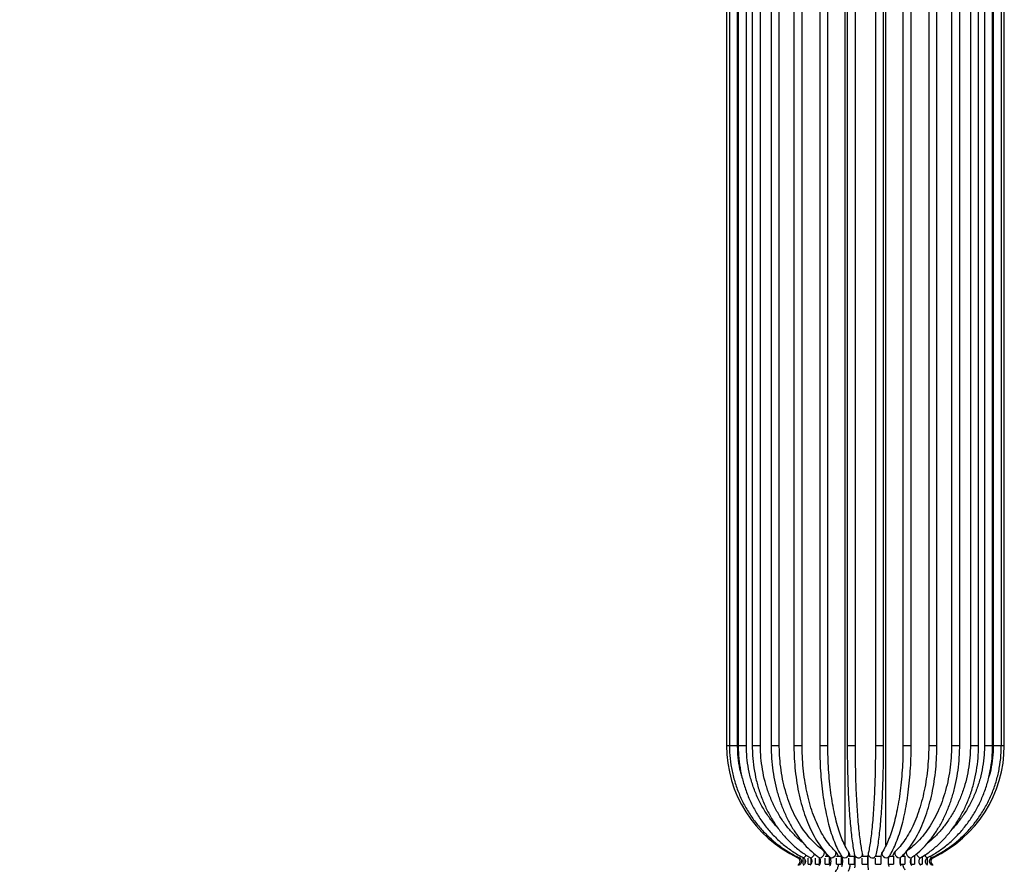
# Model space of a CAD drawing. Header units: millimetres. Extents: x 62 to 123, y 121 to 250.
# Tile 4 of 15: x 80 to 92, y 146 to 156. Entities that reach past the tile are written whole.
import ezdxf

# ---------------------------------------------------------------- set-up
doc = ezdxf.new("R2010")
doc.units = ezdxf.units.MM
doc.styles.add('SLDTEXTSTYLE0', font='TXT', dxfattribs={"width": 0.75})
doc.dimstyles.new('SLDDIMSTYLE0', dxfattribs={"dimtxt": 3.5, "dimasz": 3.302, "dimexe": 0, "dimexo": 0.0625, "dimgap": 0.875, "dimtad": 1, "dimlfac": 20, "dimrnd": 1e-09, "dimzin": 12, "dimdsep": 46, "dimtxsty": 'SLDTEXTSTYLE0', "dimsah": 1, "dimcen": 0.09, "dimadec": 0, "dimazin": 3, "dimtfac": 1, "dimtofl": 0, "dimtmove": 0, "dimatfit": 3, "dimfxl": 0, "dimfrac": 2, "dimtolj": 1, "dimtzin": 12, "dimarcsym": 0})

# ---------------------------------------------------------------- blocks, each defined once
blk = doc.blocks.new('_D')
at = {"color": 7, "linetype": 'Continuous', "lineweight": 0}
for p, q in [((87.906, 221.86), (71.452, 221.86)), ((72.452, 221.86), (72.452, 136.86)), ((87.617, 136.86), (71.452, 136.86))]:
    blk.add_line(p, q, dxfattribs=at)
at = {"color": 7, "linetype": 'Continuous', "lineweight": 18}
for points in [[(72.452, 221.86), (71.944, 218.558), (72.96, 218.558)], [(72.452, 136.86), (72.96, 140.162), (71.944, 140.162)]]:
    blk.add_solid(points, dxfattribs=at)
at = {"color": 7, "linetype": 'Continuous', "lineweight": 18, "insert": (67.94, 157.826), "char_height": 3.5, "attachment_point": 1, "rotation": 90, "style": 'SLDTEXTSTYLE0'}
blk.add_mtext('1700,00', dxfattribs=at)

msp = doc.modelspace()

# ---------------------------------------------------------------- linework, layer by layer
at = {"color": 7, "linetype": 'Continuous', "lineweight": 25}
for p, q in [((90.03141, 163.17622), (90.03141, 146.37673)), ((90.53141, 146.37649), (90.53141, 163.17622)), ((88.58141, 161.95163), (88.58141, 147.60157)), ((88.61747, 161.95163), (88.61747, 147.60157)), ((88.71747, 147.60157), (88.71747, 161.95163)), ((88.72406, 161.95163), (88.72406, 147.60157)), ((88.82406, 147.60157), (88.82406, 161.95163)), ((88.89654, 161.95163), (88.89654, 147.60157)), ((88.99654, 147.60157), (88.99654, 161.95163)), ((89.12735, 161.95163), (89.12735, 147.60157)), ((89.22735, 147.60157), (89.22735, 161.95163)), ((89.40641, 161.95163), (89.40641, 147.60157)), ((89.50641, 147.60157), (89.50641, 161.95163)), ((89.72154, 161.95163), (89.72154, 147.60157)), ((89.82154, 147.60157), (89.82154, 161.95163)), ((90.05894, 161.95163), (90.05894, 147.60157)), ((90.15894, 147.60157), (90.15894, 161.95163)), ((90.40389, 161.95163), (90.40389, 147.60157)), ((90.50389, 147.60157), (90.50389, 161.95163)), ((90.74129, 161.95163), (90.74129, 147.60157)), ((90.84129, 147.60157), (90.84129, 161.95163)), ((91.05641, 161.95163), (91.05641, 147.60157)), ((91.15641, 147.60157), (91.15641, 161.95163)), ((91.33548, 161.95163), (91.33548, 147.60157)), ((91.43548, 147.60157), (91.43548, 161.95163)), ((91.56629, 161.95163), (91.56629, 147.60157)), ((91.66629, 147.60157), (91.66629, 161.95163)), ((91.73876, 161.95163), (91.73876, 147.60157)), ((91.83876, 147.60157), (91.83876, 161.95163)), ((91.84536, 161.95163), (91.84536, 147.60157)), ((91.94536, 147.60157), (91.94536, 161.95163)), ((91.98141, 147.60157), (91.98141, 161.95163)), ((88.58141, 147.60157), (88.61739, 147.60157)), ((88.61747, 147.60157), (88.71747, 147.60157)), ((88.72406, 147.60157), (88.82406, 147.60157)), ((88.89654, 147.60157), (88.99654, 147.60157)), ((89.12735, 147.60157), (89.22735, 147.60157)), ((89.40641, 147.60157), (89.50641, 147.60157)), ((89.72154, 147.60157), (89.72165, 147.58809)), ((89.72154, 147.60157), (89.82154, 147.60157)), ((90.05894, 147.60157), (90.15894, 147.60157)), ((90.40389, 147.60157), (90.50389, 147.60157)), ((90.74129, 147.60157), (90.84129, 147.60157)), ((91.05641, 147.60157), (91.06311, 147.60157)), ((91.06311, 147.60157), (91.15641, 147.60157)), ((91.33548, 147.60157), (91.34832, 147.60157)), ((91.34832, 147.60157), (91.43548, 147.60157)), ((91.56629, 147.60157), (91.5869, 147.60157)), ((91.5869, 147.60157), (91.66629, 147.60157)), ((91.73876, 147.60157), (91.76843, 147.60157)), ((91.76843, 147.60157), (91.83876, 147.60157)), ((91.84536, 147.60157), (91.88496, 147.60157)), ((91.88496, 147.60157), (91.94536, 147.60157)), ((91.94536, 147.60157), (91.98141, 147.60157)), ((89.52125, 146.14706), (89.52125, 146.22155)), ((89.54075, 146.20585), (89.54075, 146.15882)), ((89.58062, 146.14706), (89.58062, 146.22155)), ((89.60259, 146.23001), (89.60306, 146.22972)), ((89.61256, 146.22037), (89.61256, 146.14706)), ((89.67063, 146.14706), (89.67063, 146.22155)), ((89.7136, 146.23092), (89.7136, 146.14706)), ((89.78732, 146.24706), (89.83945, 146.24706)), ((89.78732, 146.14706), (89.78732, 146.22155)), ((89.81814, 146.24706), (89.79875, 146.28395)), ((89.83945, 146.23486), (89.83945, 146.14706)), ((89.92561, 146.24706), (89.98462, 146.24706)), ((89.92561, 146.14706), (89.92561, 146.22155)), ((89.98462, 146.24706), (89.98462, 146.14706)), ((89.98914, 146.24706), (89.98462, 146.24706)), ((90.07946, 146.24706), (90.14277, 146.24706)), ((90.07946, 146.14706), (90.07946, 146.22155)), ((90.14277, 146.24706), (90.14277, 146.14706)), ((90.14815, 146.24706), (90.14277, 146.24706)), ((90.14815, 146.24706), (90.14815, 146.14706)), ((90.24212, 146.24706), (90.30697, 146.24706)), ((90.24212, 146.14706), (90.24212, 146.22155)), ((90.30697, 146.24706), (90.30697, 146.14706)), ((90.317, 146.28377), (90.31608, 146.27292)), ((90.40651, 146.24706), (90.47006, 146.24706)), ((90.40651, 146.14706), (90.40651, 146.22155)), ((90.47006, 146.24706), (90.47006, 146.14706)), ((90.56543, 146.14706), (90.56543, 146.22155)), ((90.57369, 146.24706), (90.6249, 146.24706)), ((90.6249, 146.24706), (90.6249, 146.14706)), ((90.71193, 146.14706), (90.71193, 146.22155)), ((90.72672, 146.24706), (90.76473, 146.24706)), ((90.76473, 146.24706), (90.76473, 146.14706)), ((90.83962, 146.14706), (90.83962, 146.21533)), ((90.88343, 146.24706), (90.88343, 146.14706)), ((90.97583, 146.24706), (90.97583, 146.14706)), ((91.03787, 146.22586), (91.03787, 146.14706)), ((89.58062, 146.14706), (89.61256, 146.14706)), ((89.67063, 146.14706), (89.7136, 146.14706)), ((89.72208, 146.14706), (89.7136, 146.14706)), ((89.78732, 146.14706), (89.83945, 146.14706)), ((89.85159, 146.14706), (89.83945, 146.14706)), ((89.92561, 146.14706), (89.98462, 146.14706)), ((89.99972, 146.14706), (89.98462, 146.14706)), ((90.07946, 146.14706), (90.14277, 146.14706)), ((90.14815, 146.14706), (90.14277, 146.14706)), ((90.24212, 146.14706), (90.30697, 146.14706)), ((90.4063, 146.14706), (90.40651, 146.14706)), ((90.40651, 146.14706), (90.47006, 146.14706)), ((90.56478, 146.14706), (90.56543, 146.14706)), ((90.56543, 146.14706), (90.6249, 146.14706)), ((90.71087, 146.14706), (90.71193, 146.14706)), ((90.71193, 146.14706), (90.76473, 146.14706)), ((90.83962, 146.14706), (90.88343, 146.14706)), ((90.94291, 146.14706), (90.97583, 146.14706)), ((91.03032, 146.14706), (91.03787, 146.14706))]:
    msp.add_line(p, q, dxfattribs=at)
at = {"color": 7, "linetype": 'Continuous', "lineweight": 25, "flags": 128}
for points in [[(89.7124, 146.23203), (89.71378, 146.23113), (89.72692, 146.22769), (89.74222, 146.23113), (89.75737, 146.24094), (89.77005, 146.25561), (89.77834, 146.27292), (89.78097, 146.29023), (89.77754, 146.3049), (89.77, 146.31378)], [(89.84342, 146.23654), (89.85131, 146.23113), (89.86707, 146.22769), (89.88445, 146.23113), (89.90081, 146.24094), (89.91366, 146.25561), (89.92103, 146.27292), (89.92181, 146.29023), (89.91588, 146.3049), (89.91209, 146.30924)], [(89.52092, 146.22848), (89.52437, 146.22769), (89.53364, 146.23113), (89.54446, 146.24094), (89.55518, 146.25561), (89.55686, 146.2584)], [(89.60306, 146.22972), (89.61099, 146.22769), (89.62355, 146.23113), (89.63683, 146.24094), (89.64879, 146.25561), (89.65763, 146.27292), (89.65817, 146.27438)], [(89.99012, 146.24549), (89.99364, 146.24094), (90.00764, 146.23113), (90.02534, 146.22769), (90.04403, 146.23113), (90.06089, 146.24094), (90.07334, 146.25561), (90.07948, 146.27292), (90.07838, 146.29023), (90.07376, 146.30029)], [(90.48906, 146.30029), (90.48445, 146.29023), (90.48335, 146.27292)], [(90.48335, 146.27292), (90.48949, 146.25561), (90.50194, 146.24094), (90.51879, 146.23113), (90.53749, 146.22769), (90.55519, 146.23113), (90.56919, 146.24094), (90.57271, 146.24548)], [(90.6418, 146.27292), (90.64917, 146.25561), (90.66202, 146.24094), (90.67837, 146.23113), (90.69576, 146.22769), (90.71151, 146.23113), (90.71939, 146.23653)], [(90.78449, 146.27292), (90.79278, 146.25561), (90.80546, 146.24094), (90.82061, 146.23113), (90.83591, 146.22769), (90.84904, 146.23113), (90.85044, 146.23204)], [(90.9052, 146.27292), (90.91404, 146.25561), (90.926, 146.24094), (90.93927, 146.23113), (90.95183, 146.22769), (90.95977, 146.22972)], [(91.00591, 146.25851), (91.00764, 146.25561), (91.01837, 146.24094), (91.02919, 146.23113), (91.03845, 146.22769), (91.0419, 146.22848)]]:
    msp.add_lwpolyline(points, dxfattribs=at)
at = {"color": 7, "linetype": 'Continuous', "lineweight": 25}
for centre, radius, start, end in [((90.10023, 147.60157), 1.51881, 180, 244.765849), ((90.4626, 147.60157), 1.51881, 295.234151, 0), ((90.67673, 146.28358), 0.03652, 135.334179, 196.975618), ((90.8167, 146.28763), 0.03541, 132.492613, 204.549544), ((89.43141, 146.18246), 0.05, 295.234151, 64.765849), ((89.45876, 146.2566), 0.03085, 291.356552, 340.557659), ((90.19622, 146.27653), 0.05014, 196.756896, 8.316175), ((90.36645, 146.27748), 0.05057, 185.177273, 342.256605), ((91.10404, 146.25653), 0.03077, 199.513679, 248.658084), ((91.13141, 146.18246), 0.05, 115.234151, 180), ((91.13141, 146.18246), 0.05, 180, 244.765849)]:
    msp.add_arc(centre, radius, start, end, dxfattribs=at)
for points, knots in [([(88.61747, 147.60157), (88.61791, 147.574), (88.61919, 147.4948), (88.63322, 147.36444), (88.66435, 147.21259), (88.71067, 147.06476), (88.77144, 146.92252), (88.8461, 146.78734), (88.93385, 146.66063), (89.03377, 146.54373), (89.14482, 146.43779), (89.26592, 146.34416), (89.37559, 146.27533), (89.44547, 146.2402), (89.46998, 146.22787)], [0, 0, 0, 0, 0.04821161, 0.13850584, 0.22882822, 0.31914907, 0.40946666, 0.49977937, 0.59008566, 0.6803842, 0.77067389, 0.86095395, 0.95122401, 1, 1, 1, 1]), ([(88.76601, 147.23556), (88.76207, 147.24884), (88.74395, 147.30986), (88.7272, 147.42004), (88.71802, 147.52934), (88.71756, 147.58909), (88.71747, 147.60157)], [0, 0, 0, 0, 0.11235299, 0.51627354, 0.89899099, 1, 1, 1, 1]), ([(88.72406, 147.60157), (88.72448, 147.57406), (88.72566, 147.49488), (88.73879, 147.3645), (88.76795, 147.21253), (88.81136, 147.06457), (88.86832, 146.9222), (88.93831, 146.7869), (89.02058, 146.66009), (89.11428, 146.54311), (89.21841, 146.43712), (89.33197, 146.34348), (89.43406, 146.27518), (89.49875, 146.2404), (89.52092, 146.22848)], [0, 0, 0, 0, 0.04817945, 0.13867229, 0.22919555, 0.31971721, 0.41023279, 0.50073721, 0.59122468, 0.68168885, 0.77212306, 0.86252093, 0.95287703, 1, 1, 1, 1]), ([(89.21438, 146.58793), (89.20287, 146.5996), (89.15798, 146.64511), (89.09017, 146.7359), (89.01228, 146.85879), (88.94735, 146.9907), (88.89524, 147.12917), (88.85672, 147.27294), (88.83273, 147.41775), (88.82465, 147.52792), (88.82417, 147.58836), (88.82406, 147.60157)], [0, 0, 0, 0, 0.04568499, 0.17814025, 0.31053467, 0.44287707, 0.57517644, 0.7074413, 0.83967932, 0.96495658, 1, 1, 1, 1]), ([(88.89654, 147.60157), (88.8969, 147.57415), (88.89795, 147.49505), (88.90959, 147.36471), (88.93551, 147.21265), (88.97411, 147.06458), (89.02479, 146.92207), (89.0871, 146.78662), (89.16038, 146.65964), (89.2439, 146.54249), (89.33677, 146.43635), (89.4381, 146.34259), (89.52806, 146.27513), (89.58453, 146.24094), (89.60307, 146.22971)], [0, 0, 0, 0, 0.04813459, 0.13889576, 0.22969433, 0.32050163, 0.41131525, 0.50213002, 0.59293691, 0.6837221, 0.77446651, 0.86514621, 0.95573432, 1, 1, 1, 1]), ([(89.52232, 146.40781), (89.51335, 146.41442), (89.47, 146.4464), (89.39902, 146.517), (89.31104, 146.6188), (89.23272, 146.73255), (89.16428, 146.85565), (89.10665, 146.9871), (89.06043, 147.12535), (89.02612, 147.26891), (89.00464, 147.41357), (88.99713, 147.52509), (88.99665, 147.58693), (88.99654, 147.60157)], [0, 0, 0, 0, 0.02753235, 0.1330892, 0.23850278, 0.34380647, 0.44903156, 0.55420363, 0.6593415, 0.76445764, 0.86955926, 0.96913514, 1, 1, 1, 1]), ([(89.12735, 147.60157), (89.12765, 147.57428), (89.12852, 147.49534), (89.13815, 147.3652), (89.15963, 147.21323), (89.19166, 147.06522), (89.23373, 146.92273), (89.28552, 146.78721), (89.3465, 146.66008), (89.41612, 146.54269), (89.49368, 146.43625), (89.57848, 146.34214), (89.65249, 146.27575), (89.69835, 146.24228), (89.71239, 146.23204)], [0, 0, 0, 0, 0.04809059, 0.13912184, 0.23019813, 0.32130218, 0.41244395, 0.50363052, 0.5948638, 0.686137, 0.77742476, 0.86867444, 0.95981258, 1, 1, 1, 1]), ([(89.76997, 146.3138), (89.75483, 146.32492), (89.71037, 146.35758), (89.63989, 146.42238), (89.56125, 146.51205), (89.4892, 146.61398), (89.42451, 146.7268), (89.36793, 146.84937), (89.32011, 146.98034), (89.28161, 147.11825), (89.25288, 147.26159), (89.23435, 147.40875), (89.22785, 147.52277), (89.22744, 147.5871), (89.22735, 147.60157)], [0, 0, 0, 0, 0.04799426, 0.14088885, 0.23359559, 0.32611805, 0.4185501, 0.51095317, 0.60335324, 0.69577167, 0.78821577, 0.88068365, 0.97316781, 1, 1, 1, 1]), ([(89.40641, 147.60157), (89.40664, 147.57443), (89.40728, 147.49579), (89.41447, 147.36607), (89.43051, 147.2145), (89.45445, 147.06687), (89.48591, 146.9247), (89.52467, 146.78944), (89.57038, 146.66244), (89.62269, 146.54501), (89.68115, 146.43831), (89.74538, 146.34368), (89.80043, 146.27835), (89.83411, 146.2456), (89.84343, 146.23653)], [0, 0, 0, 0, 0.0480672, 0.1393248, 0.23063253, 0.32198523, 0.41340799, 0.50492742, 0.596571, 0.68836467, 0.78032644, 0.87245208, 0.96468696, 1, 1, 1, 1]), ([(89.91202, 146.3093), (89.90087, 146.32027), (89.86837, 146.35221), (89.81651, 146.4159), (89.75843, 146.50415), (89.70491, 146.60483), (89.6566, 146.71663), (89.61413, 146.83842), (89.57805, 146.96885), (89.54883, 147.10647), (89.52683, 147.24973), (89.51244, 147.39699), (89.50692, 147.51499), (89.50652, 147.58328), (89.50641, 147.60157)], [0, 0, 0, 0, 0.04791967, 0.13955268, 0.23108116, 0.32258517, 0.41417374, 0.50589976, 0.59776844, 0.68976371, 0.7818614, 0.87403521, 0.96625907, 1, 1, 1, 1]), ([(89.72165, 147.58809), (89.72177, 147.56562), (89.72217, 147.49189), (89.72651, 147.36734), (89.73637, 147.21652), (89.75111, 147.06966), (89.77048, 146.92828), (89.79434, 146.79381), (89.82249, 146.66757), (89.85471, 146.55082), (89.89081, 146.4446), (89.93067, 146.35007), (89.9644, 146.28584), (89.98492, 146.25364), (89.99011, 146.2455)], [0, 0, 0, 0, 0.04039467, 0.13257922, 0.22481191, 0.31708887, 0.40943953, 0.50189989, 0.59451642, 0.68735143, 0.78049036, 0.87404968, 0.96817802, 1, 1, 1, 1]), ([(90.07374, 146.30033), (90.06688, 146.31123), (90.04728, 146.34241), (90.01567, 146.40497), (89.98015, 146.4916), (89.94708, 146.59114), (89.917, 146.70225), (89.89041, 146.8237), (89.86771, 146.95406), (89.84922, 147.09181), (89.83519, 147.23537), (89.82586, 147.38309), (89.82196, 147.50589), (89.82164, 147.57885), (89.82154, 147.60157)], [0, 0, 0, 0, 0.04792003, 0.13707903, 0.22679026, 0.31714655, 0.40801562, 0.49926699, 0.59079602, 0.6825239, 0.77439189, 0.86635548, 0.95837968, 1, 1, 1, 1]), ([(90.05894, 147.60157), (90.05899, 147.57479), (90.05912, 147.49708), (90.06061, 147.36889), (90.06393, 147.21912), (90.06888, 147.07337), (90.07538, 146.9332), (90.08337, 146.80008), (90.09277, 146.67539), (90.10351, 146.56041), (90.11549, 146.45622), (90.12864, 146.36397), (90.13973, 146.30142), (90.14647, 146.27014), (90.14821, 146.26209)], [0, 0, 0, 0, 0.04816891, 0.13980829, 0.23148466, 0.32317949, 0.4149059, 0.506681, 0.59852876, 0.6904852, 0.78260804, 0.87499636, 0.96783463, 1, 1, 1, 1]), ([(90.24583, 146.28374), (90.24343, 146.29506), (90.23656, 146.32734), (90.22556, 146.39171), (90.21326, 146.48036), (90.20184, 146.58196), (90.19149, 146.69505), (90.18238, 146.8183), (90.17462, 146.95026), (90.16832, 147.08942), (90.16355, 147.23424), (90.16039, 147.3831), (90.15908, 147.50626), (90.15897, 147.5792), (90.15894, 147.60157)], [0, 0, 0, 0, 0.04808006, 0.13713961, 0.22714059, 0.3179098, 0.40911011, 0.50056718, 0.59218437, 0.68390475, 0.77569269, 0.86752449, 0.95938326, 1, 1, 1, 1]), ([(90.40389, 147.60157), (90.40384, 147.57498), (90.40371, 147.49782), (90.40223, 147.37056), (90.39894, 147.22194), (90.39403, 147.07743), (90.3876, 146.93867), (90.37971, 146.80718), (90.37045, 146.68443), (90.35995, 146.57183), (90.34834, 146.47062), (90.33581, 146.38226), (90.32518, 146.32187), (90.31882, 146.29224), (90.31699, 146.28374)], [0, 0, 0, 0, 0.04827789, 0.14012362, 0.23198871, 0.32383139, 0.4156375, 0.5073883, 0.5990571, 0.69060347, 0.78196238, 0.87302278, 0.96358182, 1, 1, 1, 1]), ([(90.41462, 146.26209), (90.41722, 146.27432), (90.42488, 146.31036), (90.43676, 146.38041), (90.44982, 146.47601), (90.46162, 146.58315), (90.47213, 146.70065), (90.48127, 146.82749), (90.48896, 146.96239), (90.49514, 147.10398), (90.49975, 147.2508), (90.50273, 147.40129), (90.5038, 147.5189), (90.50387, 147.58571), (90.50389, 147.60157)], [0, 0, 0, 0, 0.04837559, 0.14265781, 0.23589986, 0.32847718, 0.42069409, 0.51269892, 0.60457176, 0.69635965, 0.78809228, 0.87978978, 0.97146691, 1, 1, 1, 1]), ([(90.74129, 147.60157), (90.74116, 147.57517), (90.74077, 147.49853), (90.73644, 147.37213), (90.72676, 147.22455), (90.71236, 147.08117), (90.69351, 146.94365), (90.67042, 146.81355), (90.64341, 146.69237), (90.61287, 146.58156), (90.57926, 146.48239), (90.54319, 146.39629), (90.51266, 146.33749), (90.49444, 146.30876), (90.48909, 146.30033)], [0, 0, 0, 0, 0.04835414, 0.14038507, 0.23242014, 0.32440155, 0.41629811, 0.50807131, 0.59967139, 0.69103213, 0.78206426, 0.87264942, 0.96264165, 1, 1, 1, 1]), ([(90.57272, 146.2455), (90.58066, 146.25814), (90.60399, 146.29525), (90.63998, 146.36706), (90.67943, 146.46459), (90.71499, 146.57371), (90.74654, 146.69308), (90.7739, 146.82158), (90.79687, 146.95795), (90.81529, 147.10084), (90.82901, 147.24884), (90.83786, 147.40041), (90.84104, 147.51865), (90.84124, 147.58575), (90.84129, 147.60157)], [0, 0, 0, 0, 0.04855995, 0.14254742, 0.23603095, 0.32894406, 0.42140463, 0.51353402, 0.60542703, 0.69715349, 0.78876486, 0.88030022, 0.97179071, 1, 1, 1, 1]), ([(91.05641, 147.60157), (91.0562, 147.57534), (91.05557, 147.49912), (91.04859, 147.3734), (91.033, 147.22659), (91.0098, 147.08399), (90.97942, 146.94727), (90.94221, 146.81798), (90.89869, 146.69758), (90.84944, 146.58745), (90.79515, 146.48878), (90.73656, 146.40282), (90.68768, 146.34512), (90.65861, 146.31688), (90.6508, 146.3093)], [0, 0, 0, 0, 0.04837526, 0.14059372, 0.23281371, 0.32497849, 0.41706124, 0.50903368, 0.60086691, 0.69253442, 0.7840195, 0.87533102, 0.96653432, 1, 1, 1, 1]), ([(90.71939, 146.23653), (90.73218, 146.2491), (90.76907, 146.28538), (90.82656, 146.35599), (90.88982, 146.45188), (90.94743, 146.55996), (90.9989, 146.67878), (91.04375, 146.80707), (91.08158, 146.94347), (91.11207, 147.08658), (91.13497, 147.23492), (91.14996, 147.38698), (91.15585, 147.50988), (91.15629, 147.58149), (91.15641, 147.60157)], [0, 0, 0, 0, 0.04855525, 0.14008403, 0.23185982, 0.32376451, 0.41560077, 0.50731901, 0.59891372, 0.69039935, 0.78179793, 0.87313352, 0.9644301, 1, 1, 1, 1]), ([(91.33548, 147.60157), (91.33519, 147.5755), (91.33436, 147.49958), (91.32504, 147.37429), (91.30418, 147.22789), (91.27313, 147.08569), (91.23244, 146.9493), (91.18258, 146.82026), (91.12415, 146.69999), (91.05786, 146.58983), (90.98453, 146.49091), (90.90499, 146.40447), (90.83994, 146.34782), (90.80179, 146.32025), (90.79286, 146.3138)], [0, 0, 0, 0, 0.04835415, 0.14080759, 0.23327091, 0.32570042, 0.41808566, 0.51041986, 0.60270279, 0.69494498, 0.78717027, 0.87941468, 0.97175196, 1, 1, 1, 1]), ([(90.85044, 146.23204), (90.86734, 146.24446), (90.91582, 146.28006), (90.99174, 146.34964), (91.07552, 146.44422), (91.15218, 146.55111), (91.22102, 146.66895), (91.28128, 146.79654), (91.33235, 146.93248), (91.37372, 147.07535), (91.40503, 147.22365), (91.42579, 147.37583), (91.43452, 147.5025), (91.43525, 147.57787), (91.43548, 147.60157)], [0, 0, 0, 0, 0.04846682, 0.13898885, 0.22971011, 0.32064019, 0.41169284, 0.50280254, 0.59392063, 0.68502463, 0.77610831, 0.86717345, 0.95822678, 1, 1, 1, 1]), ([(90.95976, 146.22971), (90.98, 146.24201), (91.03801, 146.27726), (91.12908, 146.34626), (91.22975, 146.44019), (91.32201, 146.54643), (91.40499, 146.66364), (91.4778, 146.79066), (91.53968, 146.92615), (91.58997, 147.06868), (91.6282, 147.21678), (91.65377, 147.36888), (91.66498, 147.49784), (91.66596, 147.57555), (91.66629, 147.60157)], [0, 0, 0, 0, 0.04836843, 0.13862258, 0.22897747, 0.31944629, 0.41000872, 0.50064274, 0.59132823, 0.68204889, 0.77279284, 0.86355234, 0.95432303, 1, 1, 1, 1]), ([(91.56629, 147.60157), (91.56595, 147.57562), (91.56494, 147.49987), (91.55367, 147.3748), (91.52839, 147.2285), (91.49073, 147.08637), (91.44134, 146.95), (91.38076, 146.82087), (91.30962, 146.70055), (91.22897, 146.58982), (91.13881, 146.49186), (91.0738, 146.42946), (91.03751, 146.4039), (91.03586, 146.40274)], [0, 0, 0, 0, 0.05442538, 0.15890203, 0.26340288, 0.36789291, 0.47237385, 0.5768509, 0.68133411, 0.78583976, 0.8903916, 0.9950211, 1, 1, 1, 1]), ([(91.0419, 146.22848), (91.06462, 146.24071), (91.12978, 146.27576), (91.23219, 146.34448), (91.34548, 146.43811), (91.44937, 146.54405), (91.54286, 146.66095), (91.62496, 146.78768), (91.69481, 146.92288), (91.75167, 147.06517), (91.795, 147.21305), (91.82411, 147.365), (91.83718, 147.4952), (91.83836, 147.57422), (91.83876, 147.60157)], [0, 0, 0, 0, 0.04828941, 0.13849943, 0.22875992, 0.31906277, 0.40940678, 0.49978879, 0.59020445, 0.68064884, 0.77111705, 0.86160442, 0.95210669, 1, 1, 1, 1]), ([(91.09284, 146.22787), (91.11709, 146.24006), (91.18668, 146.27503), (91.29609, 146.3436), (91.41721, 146.4371), (91.52828, 146.54293), (91.62826, 146.65971), (91.71608, 146.7863), (91.79082, 146.92137), (91.8517, 147.06353), (91.89814, 147.21129), (91.9294, 147.36311), (91.9436, 147.4939), (91.9449, 147.57356), (91.94536, 147.60157)], [0, 0, 0, 0, 0.04823992, 0.13845561, 0.22870339, 0.31896018, 0.40922659, 0.4995028, 0.58978858, 0.68008336, 0.77038624, 0.86069608, 0.95101155, 1, 1, 1, 1]), ([(91.73876, 147.60157), (91.73837, 147.57572), (91.73724, 147.50004), (91.72449, 147.37501), (91.69584, 147.22864), (91.65314, 147.08638), (91.59705, 146.94994), (91.52845, 146.82042), (91.44686, 146.7008), (91.3848, 146.6211), (91.34755, 146.5851), (91.34434, 146.582)], [0, 0, 0, 0, 0.06811769, 0.19941376, 0.33074929, 0.46208604, 0.5934312, 0.72479311, 0.85618146, 0.98760716, 1, 1, 1, 1]), ([(91.84536, 147.60157), (91.84497, 147.57577), (91.84384, 147.50008), (91.829, 147.37539), (91.81122, 147.27364), (91.79488, 147.22338), (91.79393, 147.22045)], [0, 0, 0, 0, 0.20051257, 0.58819063, 0.9759976, 1, 1, 1, 1]), ([(89.94716, 146.24706), (89.94695, 146.24821), (89.94368, 146.26569), (89.93189, 146.28731), (89.91708, 146.3037), (89.91202, 146.3093)], [0, 0, 0, 0, 0.04432781, 0.67368155, 1, 1, 1, 1]), ([(90.6508, 146.3093), (90.64525, 146.30309), (90.63132, 146.28749), (90.6198, 146.26596), (90.6165, 146.2495), (90.61601, 146.24706)], [0, 0, 0, 0, 0.360525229, 0.905425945, 1, 1, 1, 1]), ([(89.46998, 146.22787), (89.47283, 146.22628), (89.48096, 146.22172), (89.49158, 146.20946), (89.49821, 146.19141), (89.49794, 146.17235), (89.49122, 146.15509), (89.48093, 146.14322), (89.47295, 146.13872), (89.46998, 146.13705)], [0, 0, 0, 0, 0.090811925, 0.259916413, 0.425954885, 0.586379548, 0.744774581, 0.90508076, 1, 1, 1, 1]), ([(89.52092, 146.22848), (89.52333, 146.22704), (89.52969, 146.22324), (89.53861, 146.21287), (89.54531, 146.19711), (89.54707, 146.1794), (89.54351, 146.16201), (89.53539, 146.14747), (89.52701, 146.1398), (89.52198, 146.13703), (89.52092, 146.13644)], [0, 0, 0, 0, 0.09094705, 0.24069809, 0.37949463, 0.52547164, 0.66789562, 0.81077176, 0.95994945, 1, 1, 1, 1]), ([(89.60307, 146.22971), (89.6048, 146.22856), (89.60905, 146.22572), (89.61639, 146.21668), (89.62262, 146.20218), (89.62534, 146.18491), (89.62373, 146.16706), (89.61824, 146.15151), (89.61037, 146.14028), (89.60545, 146.13686), (89.60307, 146.13521)], [0, 0, 0, 0, 0.09140953, 0.22450937, 0.35007148, 0.48253473, 0.61416713, 0.74515499, 0.87654033, 1, 1, 1, 1]), ([(89.71239, 146.23204), (89.71332, 146.2313), (89.7154, 146.22967), (89.72114, 146.22177), (89.72658, 146.20832), (89.72981, 146.19084), (89.72961, 146.17173), (89.72582, 146.15388), (89.71964, 146.14047), (89.71452, 146.1345), (89.7129, 146.13327), (89.71239, 146.13288)], [0, 0, 0, 0, 0.09203871, 0.20394366, 0.32143059, 0.44325362, 0.57043448, 0.6988782, 0.82372499, 0.94408575, 1, 1, 1, 1]), ([(89.84356, 146.23637), (89.84383, 146.23611), (89.84439, 146.23558), (89.84846, 146.22855), (89.85264, 146.21645), (89.85596, 146.19903), (89.85688, 146.17789), (89.85473, 146.15728), (89.85045, 146.1413), (89.84605, 146.13167), (89.84358, 146.12852), (89.84349, 146.12845), (89.84347, 146.12843)], [0, 0, 0, 0, 0.08526868, 0.177924, 0.27940524, 0.39591956, 0.52544211, 0.66086556, 0.77655468, 0.87745161, 0.96997334, 1, 1, 1, 1]), ([(89.99024, 146.24522), (89.9903, 146.24513), (89.99044, 146.24492), (89.99283, 146.23903), (89.99572, 146.22788), (89.99861, 146.20967), (90.00004, 146.18556), (89.99914, 146.16012), (89.99618, 146.13899), (89.99288, 146.12583), (89.99032, 146.11976), (89.99023, 146.11966), (89.99021, 146.11962)], [0, 0, 0, 0, 0.05689654, 0.13083377, 0.22494995, 0.34244781, 0.47993376, 0.62834765, 0.75995437, 0.86955491, 0.95404162, 1, 1, 1, 1]), ([(90.09413, 146.24006), (90.09333, 146.24574), (90.09031, 146.26701), (90.08288, 146.28561), (90.07485, 146.29854), (90.07374, 146.30033)], [0, 0, 0, 0, 0.23912089, 0.89440882, 1, 1, 1, 1]), ([(90.14821, 146.26209), (90.14856, 146.26025), (90.14931, 146.25639), (90.15095, 146.24184), (90.15239, 146.21969), (90.1532, 146.18914), (90.15282, 146.15565), (90.1514, 146.12777), (90.14945, 146.10931), (90.14858, 146.10476), (90.14821, 146.10283)], [0, 0, 0, 0, 0.08859298, 0.18517542, 0.31610688, 0.46657991, 0.62546934, 0.7848318, 0.90890603, 1, 1, 1, 1]), ([(90.25053, 146.24927), (90.25053, 146.24933), (90.24972, 146.26417), (90.24777, 146.27398), (90.24583, 146.28374)], [0, 0, 0, 0, 0.00380716, 1, 1, 1, 1]), ([(90.31606, 146.27842), (90.3155, 146.27544), (90.31335, 146.26384), (90.31113, 146.23736), (90.30956, 146.19609), (90.30999, 146.15272), (90.31202, 146.11144), (90.31525, 146.09177), (90.31699, 146.08118)], [0, 0, 0, 0, 0.061888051, 0.240645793, 0.427427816, 0.607648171, 0.788538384, 1, 1, 1, 1]), ([(90.41237, 146.24457), (90.41275, 146.24849), (90.41356, 146.25702), (90.41425, 146.26031), (90.41462, 146.26209)], [0, 0, 0, 0, 0.45941389, 1, 1, 1, 1]), ([(90.48909, 146.30033), (90.48558, 146.29423), (90.47658, 146.27859), (90.47217, 146.25875), (90.46949, 146.24665)], [0, 0, 0, 0, 0.39056751, 1, 1, 1, 1]), ([(90.57259, 146.1197), (90.57252, 146.11979), (90.57238, 146.12), (90.57, 146.12589), (90.56711, 146.13704), (90.56422, 146.15525), (90.56278, 146.17936), (90.56369, 146.2048), (90.56664, 146.22593), (90.56995, 146.23909), (90.57251, 146.24516), (90.57259, 146.24526), (90.57262, 146.2453)], [0, 0, 0, 0, 0.05689654, 0.13083377, 0.22494995, 0.34244781, 0.47993376, 0.62834765, 0.75995437, 0.86955491, 0.95404162, 1, 1, 1, 1]), ([(90.71927, 146.12855), (90.719, 146.12881), (90.71844, 146.12934), (90.71437, 146.13637), (90.71019, 146.14847), (90.70687, 146.16589), (90.70595, 146.18703), (90.7081, 146.20764), (90.71238, 146.22362), (90.71678, 146.23325), (90.71925, 146.2364), (90.71933, 146.23647), (90.71935, 146.23649)], [0, 0, 0, 0, 0.08526868, 0.177924, 0.27940524, 0.39591956, 0.52544211, 0.66086556, 0.77655468, 0.87745161, 0.96997334, 1, 1, 1, 1]), ([(90.76577, 146.28507), (90.75967, 146.2774), (90.75077, 146.26622), (90.74689, 146.25164), (90.74567, 146.24706)], [0, 0, 0, 0, 0.68629568, 1, 1, 1, 1]), ([(90.85044, 146.13288), (90.8495, 146.13362), (90.84742, 146.13525), (90.84168, 146.14315), (90.83625, 146.1566), (90.83302, 146.17408), (90.83322, 146.19319), (90.83701, 146.21104), (90.84319, 146.22445), (90.84831, 146.23042), (90.84993, 146.23165), (90.85044, 146.23204)], [0, 0, 0, 0, 0.092038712, 0.203943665, 0.321430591, 0.443253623, 0.57043448, 0.698878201, 0.82372499, 0.944085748, 1, 1, 1, 1]), ([(90.95976, 146.13521), (90.95803, 146.13636), (90.95378, 146.1392), (90.94643, 146.14824), (90.9402, 146.16274), (90.93749, 146.18001), (90.93909, 146.19786), (90.94458, 146.21341), (90.95246, 146.22464), (90.95738, 146.22806), (90.95976, 146.22971)], [0, 0, 0, 0, 0.09140953, 0.22450937, 0.35007148, 0.48253473, 0.61416713, 0.74515499, 0.87654033, 1, 1, 1, 1]), ([(91.0419, 146.13644), (91.0395, 146.13787), (91.03314, 146.14168), (91.02422, 146.15205), (91.01752, 146.16781), (91.01575, 146.18552), (91.01932, 146.20291), (91.02744, 146.21745), (91.03582, 146.22511), (91.04084, 146.22789), (91.0419, 146.22848)], [0, 0, 0, 0, 0.09094705, 0.24069809, 0.37949463, 0.52547164, 0.66789562, 0.81077176, 0.95994945, 1, 1, 1, 1]), ([(91.09284, 146.13705), (91.09, 146.13864), (91.08187, 146.1432), (91.07124, 146.15546), (91.06462, 146.1735), (91.06489, 146.19257), (91.0716, 146.20983), (91.08189, 146.2217), (91.08987, 146.2262), (91.09284, 146.22787)], [0, 0, 0, 0, 0.09081192, 0.25991641, 0.42595489, 0.58637955, 0.74477458, 0.90508076, 1, 1, 1, 1]), ([(89.91202, 146.05562), (89.91763, 146.06179), (89.9317, 146.0773), (89.94667, 146.10894), (89.95146, 146.13682), (89.9538, 146.15043)], [0, 0, 0, 0, 0.25296726, 0.63530399, 1, 1, 1, 1]), ([(90.07374, 146.06459), (90.07719, 146.07076), (90.08666, 146.08772), (90.09464, 146.11638), (90.09679, 146.14194), (90.09764, 146.15204)], [0, 0, 0, 0, 0.25724994, 0.70644571, 1, 1, 1, 1]), ([(90.73804, 146.14706), (90.73945, 146.13785), (90.7432, 146.11316), (90.75603, 146.09337), (90.76407, 146.08097)], [0, 0, 0, 0, 0.37342359, 1, 1, 1, 1])]:
    msp.add_open_spline(points, degree=3, knots=knots, dxfattribs=at)

# ---------------------------------------------------------------- dimensions: what is measured, and where the dimension line sits
at = {"color": 7, "linetype": 'Continuous', "lineweight": 18}
dim = msp.add_linear_dim(base=(72.45156, 136.86024), p1=(88.90641, 221.86024), p2=(88.6171, 136.86024), angle=90, dimstyle='SLDDIMSTYLE0', dxfattribs=at)
dim.commit()
dim.dimension.update_dxf_attribs({"geometry": '_D', "text_midpoint": (72.45156, 166.23097), "dimtype": 160})

doc.saveas('drawing.dxf')
